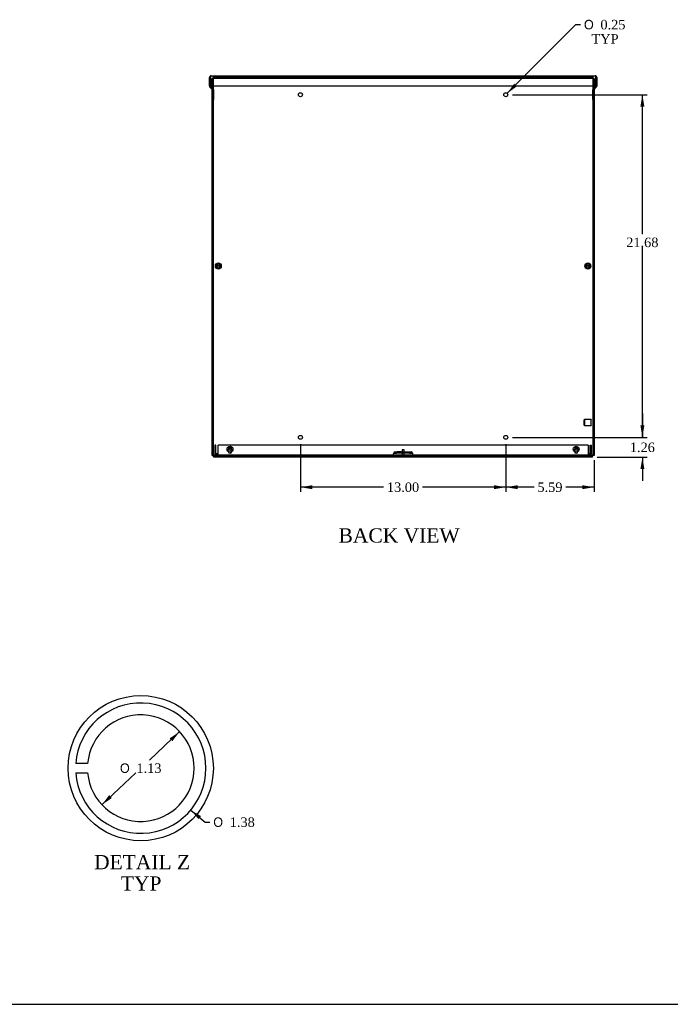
# Model space of a CAD drawing. Header units: inches. Extents: x 1 to 150, y -1 to 99.
# Tile 5 of 7: x 75 to 116, y 0 to 63. Entities that reach past the tile are written whole.
import ezdxf
from ezdxf.enums import TextEntityAlignment as Align
from ezdxf.lldxf.tags import DXFTag

# ---------------------------------------------------------------- set-up
doc = ezdxf.new("R2010")
doc.units = ezdxf.units.IN
doc.header["$MEASUREMENT"] = 0
for name, color, linetype in [('COM55240', 7, 'Continuous'), ('COM55636-28', 7, 'Continuous'), ('COM55638-28', 7, 'Continuous'), ('COM55639-28', 7, 'Continuous'), ('COM55640-28', 7, 'Continuous'), ('Default', 7, 'Continuous'), ('RVT19019', 7, 'Continuous'), ('SCS19491', 7, 'Continuous'), ('STD26152', 7, 'Continuous')]:
    doc.layers.add(name, color=color, linetype=linetype)
doc.styles.add('SEACAD_Solid_Edge_ANSI1_Symbols', font='txt')
doc.styles.add('SEACAD_Times_New_Roman', font='times.ttf')
tags = doc.linetypes.add('CENTER2', pattern=[1.125, 0.75, -0.125, 0.125, -0.125]).pattern_tags.tags
tags[10:11] = [DXFTag(74, 4), DXFTag(75, 0), DXFTag(340, '0'), DXFTag(46, 0.0), DXFTag(50, 0.0), DXFTag(44, 0.0), DXFTag(45, 0.0)]
tags[8:9] = [DXFTag(74, 4), DXFTag(75, 0), DXFTag(340, '0'), DXFTag(46, 0.0), DXFTag(50, 0.0), DXFTag(44, 0.0), DXFTag(45, 0.0)]
tags[6:7] = [DXFTag(74, 4), DXFTag(75, 0), DXFTag(340, '0'), DXFTag(46, 0.0), DXFTag(50, 0.0), DXFTag(44, 0.0), DXFTag(45, 0.0)]
tags[4:5] = [DXFTag(74, 4), DXFTag(75, 0), DXFTag(340, '0'), DXFTag(46, 0.0), DXFTag(50, 0.0), DXFTag(44, 0.0), DXFTag(45, 0.0)]
tags = doc.linetypes.add('HIDDEN2', pattern=[0.1875, 0.125, -0.0625]).pattern_tags.tags
tags[6:7] = [DXFTag(74, 4), DXFTag(75, 0), DXFTag(340, '0'), DXFTag(46, 0.0), DXFTag(50, 0.0), DXFTag(44, 0.0), DXFTag(45, 0.0)]
tags[4:5] = [DXFTag(74, 4), DXFTag(75, 0), DXFTag(340, '0'), DXFTag(46, 0.0), DXFTag(50, 0.0), DXFTag(44, 0.0), DXFTag(45, 0.0)]
doc.dimstyles.new('HAMMOND_(STH_-_120x80)', dxfattribs={"dimtxt": 0.6, "dimasz": 0.75, "dimexe": 0.3, "dimexo": 0.3, "dimgap": 0.15, "dimtad": 0, "dimtih": 1, "dimtoh": 1, "dimzin": 0, "dimdsep": 46, "dimtxsty": 'SEACAD_Times_New_Roman', "dimblk1": '_SE_FILLED', "dimblk2": '_SE_FILLED', "dimsah": 1, "dimcen": 0.3, "dimadec": 0, "dimazin": 0, "dimtfac": 0.8, "dimtofl": 0, "dimtmove": 0, "dimatfit": 3, "dimfxl": 1, "dimtolj": 1, "dimtzin": 0, "dimarcsym": 0})

# ---------------------------------------------------------------- blocks, each defined once
blk = doc.blocks.new('SE7')
at = {"layer": 'COM55240', "color": 7, "linetype": 'HIDDEN2'}
for p, q in [((98.921, 35.131), (98.921, 35.188)), ((98.983, 35.188), (98.921, 35.188)), ((99.858, 35.188), (98.983, 35.188)), ((98.983, 35.131), (98.983, 35.188)), ((99.046, 35.223), (99.046, 35.275)), ((99.296, 35.275), (99.046, 35.275)), ((99.296, 35.223), (99.046, 35.223)), ((99.046, 35.223), (99.046, 35.188)), ((99.296, 35.223), (99.296, 35.275)), ((99.296, 35.188), (99.296, 35.223)), ((99.858, 35.131), (99.858, 35.188)), ((99.921, 35.188), (99.858, 35.188)), ((99.921, 35.131), (99.921, 35.188))]:
    blk.add_line(p, q, dxfattribs=at)
at = {"layer": 'COM55636-28', "color": 7, "linetype": 'HIDDEN2'}
for p, q in [((87.421, 58.434), (87.421, 58.987)), ((87.448, 58.987), (87.529, 58.987)), ((87.529, 58.987), (111.313, 58.987)), ((111.313, 58.987), (111.393, 58.987)), ((111.421, 58.987), (111.421, 58.434))]:
    blk.add_line(p, q, dxfattribs=at)
at = {"layer": 'COM55636-28', "color": 7, "linetype": 'Continuous'}
for p, q in [((87.421, 58.169), (87.421, 58.434)), ((111.421, 58.434), (111.421, 58.169)), ((87.421, 35.059), (87.421, 57.559)), ((111.421, 57.559), (111.421, 35.059)), ((87.529, 35.059), (87.421, 35.059)), ((111.313, 35.059), (87.529, 35.059)), ((111.421, 35.059), (111.313, 35.059))]:
    blk.add_line(p, q, dxfattribs=at)
for centre in [(92.921, 57.862), (105.921, 57.862), (92.921, 36.184), (105.921, 36.184)]:
    blk.add_circle(centre, 0.125, dxfattribs=at)
at = {"layer": 'COM55638-28', "color": 7, "linetype": 'HIDDEN2'}
for p, q in [((87.327, 58.434), (87.327, 58.879)), ((87.399, 58.879), (87.327, 58.879)), ((87.399, 58.434), (87.399, 58.879)), ((87.435, 58.879), (87.399, 58.879)), ((88.435, 58.879), (87.435, 58.879)), ((88.435, 58.987), (88.435, 58.915)), ((88.435, 58.915), (110.406, 58.915)), ((88.435, 58.915), (88.435, 58.879)), ((110.406, 58.987), (110.406, 58.915)), ((110.406, 58.915), (110.406, 58.879)), ((111.406, 58.879), (110.406, 58.879)), ((111.442, 58.879), (111.406, 58.879)), ((111.442, 58.879), (111.442, 58.434)), ((111.514, 58.879), (111.442, 58.879)), ((111.514, 58.879), (111.514, 58.434)), ((87.327, 58.205), (87.327, 58.307)), ((87.399, 57.559), (87.399, 58.233)), ((111.442, 58.233), (111.442, 57.559)), ((111.514, 58.307), (111.514, 58.205)), ((87.616, 46.948), (87.616, 47.105)), ((87.834, 47.105), (87.834, 46.948)), ((111.007, 46.948), (111.007, 47.105)), ((111.225, 47.105), (111.225, 46.948)), ((88.358, 35.283), (88.358, 35.44)), ((88.576, 35.44), (88.576, 35.283)), ((92.607, 34.996), (91.233, 34.996)), ((94.356, 34.996), (93.233, 34.996)), ((96.357, 34.996), (94.983, 34.996)), ((98.106, 34.996), (96.983, 34.996)), ((100.107, 34.996), (98.733, 34.996)), ((98.921, 35.257), (99.921, 35.257)), ((99.921, 35.017), (98.921, 35.017)), ((101.858, 34.996), (100.736, 34.996)), ((103.858, 34.996), (102.485, 34.996)), ((105.608, 34.996), (104.486, 34.996)), ((107.608, 34.996), (106.235, 34.996)), ((110.265, 35.283), (110.265, 35.44)), ((110.483, 35.44), (110.483, 35.283))]:
    blk.add_line(p, q, dxfattribs=at)
at = {"layer": 'COM55638-28', "color": 7, "linetype": 'Continuous'}
for p, q in [((87.327, 58.307), (87.327, 58.434)), ((87.327, 35.032), (87.327, 58.205)), ((87.399, 58.233), (87.399, 58.434)), ((111.442, 58.434), (111.442, 58.233)), ((111.514, 58.434), (111.514, 58.307)), ((111.514, 58.205), (111.514, 35.032)), ((87.399, 35.032), (87.399, 57.559)), ((111.442, 57.559), (111.442, 35.032)), ((87.327, 35.032), (87.399, 35.032)), ((87.399, 35.032), (87.435, 35.032)), ((87.435, 35.032), (87.435, 34.996)), ((87.435, 34.924), (87.435, 34.996)), ((91.233, 34.996), (87.435, 34.996)), ((111.406, 34.924), (87.435, 34.924)), ((93.233, 34.996), (92.607, 34.996)), ((94.983, 34.996), (94.356, 34.996)), ((96.983, 34.996), (96.357, 34.996)), ((98.733, 34.996), (98.106, 34.996)), ((100.736, 34.996), (100.107, 34.996)), ((102.485, 34.996), (101.858, 34.996)), ((104.486, 34.996), (103.858, 34.996)), ((106.235, 34.996), (105.608, 34.996)), ((111.406, 34.996), (107.608, 34.996)), ((111.406, 35.032), (111.442, 35.032)), ((111.406, 34.996), (111.406, 35.032)), ((111.406, 34.924), (111.406, 34.996)), ((111.514, 35.032), (111.442, 35.032))]:
    blk.add_line(p, q, dxfattribs=at)
at = {"layer": 'COM55638-28', "color": 7, "linetype": 'HIDDEN2'}
for centre, radius, start, end in [((87.725, 47.105), 0.109, 0, 180), ((87.725, 46.948), 0.109, 180, 0), ((111.116, 47.105), 0.109, 0, 180), ((111.116, 46.948), 0.109, 180, 0), ((88.467, 35.44), 0.109, 0, 180), ((110.374, 35.44), 0.109, 0, 180), ((88.467, 35.283), 0.109, 180, 0), ((98.921, 35.132), 0.125, 90, 233.1301), ((98.918, 35.195), 0.178, 246.25099, 271.04448), ((99.921, 35.132), 0.125, 306.8699, 90), ((99.924, 35.194), 0.178, 268.90992, 293.79461), ((110.374, 35.283), 0.109, 180, 0)]:
    blk.add_arc(centre, radius, start, end, dxfattribs=at)
at = {"layer": 'COM55639-28', "color": 7, "linetype": 'Continuous'}
for p, q in [((87.161, 58.416), (87.161, 58.951)), ((87.233, 59.052), (87.233, 58.951)), ((87.233, 58.951), (87.233, 59.052)), ((87.233, 58.416), (87.233, 58.951)), ((87.233, 58.951), (87.233, 58.434)), ((87.269, 59.059), (111.572, 59.059)), ((111.608, 58.951), (111.608, 59.052)), ((111.608, 59.052), (111.608, 58.951)), ((111.608, 58.434), (111.608, 58.951)), ((111.608, 58.951), (111.608, 58.416)), ((111.68, 58.951), (111.68, 58.416)), ((87.193, 58.339), (87.338, 58.194)), ((87.233, 58.434), (111.608, 58.434)), ((87.244, 58.39), (87.389, 58.245)), ((87.349, 58.169), (87.349, 57.559)), ((87.421, 58.169), (87.421, 57.559)), ((111.421, 57.559), (111.421, 58.169)), ((111.453, 58.245), (111.598, 58.39)), ((111.493, 57.559), (111.493, 58.169)), ((111.503, 58.194), (111.649, 58.339)), ((87.421, 57.559), (87.349, 57.559)), ((111.421, 57.559), (111.493, 57.559))]:
    blk.add_line(p, q, dxfattribs=at)
for centre, radius, start, end in [((87.269, 58.951), 0.108, 109.47122, 180), ((87.269, 58.951), 0.108, 90, 109.47122), ((111.572, 58.951), 0.108, 70.52878, 90), ((111.572, 58.951), 0.108, 0, 70.52878), ((87.269, 58.416), 0.108, 180, 225), ((87.269, 58.416), 0.036, 180, 225), ((87.313, 58.169), 0.036, 0, 45), ((87.313, 58.169), 0.108, 0, 45), ((111.529, 58.169), 0.108, 135, 180), ((111.529, 58.169), 0.036, 135, 180), ((111.572, 58.416), 0.036, 315, 0), ((111.572, 58.416), 0.108, 315, 0)]:
    blk.add_arc(centre, radius, start, end, dxfattribs=at)
for centre, start_param, end_param in [((87.269, 58.951), 3.141593, 3.48143), ((111.572, 58.951), 2.801756, 3.141593)]:
    blk.add_ellipse(centre, major_axis=(0, -0.108), ratio=0.997813, start_param=start_param, end_param=end_param, dxfattribs=at)
at = {"layer": 'COM55640-28', "color": 7, "linetype": 'HIDDEN2'}
for p, q in [((87.506, 35.684), (87.506, 35.167)), ((87.578, 35.684), (87.506, 35.684)), ((87.578, 35.167), (87.578, 35.684)), ((87.708, 35.167), (87.708, 35.684)), ((111.134, 35.684), (87.708, 35.684)), ((111.134, 35.684), (111.134, 35.167)), ((111.264, 35.684), (111.336, 35.684)), ((111.264, 35.167), (111.264, 35.684)), ((111.336, 35.167), (111.336, 35.684)), ((87.708, 35.131), (87.614, 35.131)), ((87.708, 35.059), (87.708, 35.167)), ((111.134, 35.167), (111.134, 35.059)), ((111.134, 35.131), (111.228, 35.131))]:
    blk.add_line(p, q, dxfattribs=at)
at = {"layer": 'COM55640-28', "color": 7, "linetype": 'Continuous'}
for p, q in [((91.233, 35.059), (91.233, 34.987)), ((92.607, 34.987), (91.233, 34.987)), ((92.607, 34.987), (92.607, 35.059)), ((93.233, 35.059), (93.233, 34.987)), ((94.356, 34.987), (93.233, 34.987)), ((94.356, 34.987), (94.356, 35.059)), ((94.983, 35.059), (94.983, 34.987)), ((96.357, 34.987), (94.983, 34.987)), ((96.357, 34.987), (96.357, 35.059)), ((96.983, 35.059), (96.983, 34.987)), ((98.106, 34.987), (96.983, 34.987)), ((98.106, 34.987), (98.106, 35.059)), ((98.733, 35.059), (98.733, 34.987)), ((98.733, 34.987), (100.107, 34.987)), ((100.107, 34.987), (100.107, 35.059)), ((100.736, 34.987), (100.736, 35.059)), ((101.858, 34.987), (100.736, 34.987)), ((101.858, 34.987), (101.858, 35.059)), ((102.485, 34.987), (102.485, 35.059)), ((102.485, 34.987), (103.858, 34.987)), ((103.858, 34.987), (103.858, 35.059)), ((104.486, 34.987), (104.486, 35.059)), ((104.486, 34.987), (105.608, 34.987)), ((105.608, 34.987), (105.608, 35.059)), ((106.235, 34.987), (106.235, 35.059)), ((106.235, 34.987), (107.608, 34.987)), ((107.608, 34.987), (107.608, 35.059))]:
    blk.add_line(p, q, dxfattribs=at)
at = {"layer": 'COM55640-28', "color": 7, "linetype": 'HIDDEN2'}
for centre, radius, start, end in [((87.614, 35.167), 0.108, 180, 270), ((87.614, 35.167), 0.036, 180, 270), ((111.228, 35.167), 0.108, 270, 0), ((111.228, 35.167), 0.036, 270, 0)]:
    blk.add_arc(centre, radius, start, end, dxfattribs=at)
at = {"layer": 'RVT19019', "color": 7, "linetype": 'HIDDEN2'}
for p, q in [((99.526, 35.019), (99.316, 35.019)), ((99.483, 35.387), (99.358, 35.387)), ((99.358, 35.387), (99.358, 35.059)), ((99.483, 35.059), (99.483, 35.387))]:
    blk.add_line(p, q, dxfattribs=at)
for centre, start, end in [((99.316, 35.039), 90, 270), ((99.526, 35.039), 270, 90)]:
    blk.add_arc(centre, 0.02, start, end, dxfattribs=at)
at = {"layer": 'SCS19491', "color": 7, "linetype": 'HIDDEN2'}
for centre, radius in [((87.725, 47.023), 0.187), ((87.725, 47.023), 0.095), ((87.725, 47.023), 0.065), ((111.117, 47.023), 0.187), ((111.117, 47.023), 0.095), ((111.117, 47.023), 0.065), ((88.467, 35.44), 0.187), ((88.467, 35.44), 0.095), ((110.374, 35.44), 0.187), ((110.374, 35.44), 0.095), ((88.467, 35.44), 0.065), ((110.374, 35.44), 0.065)]:
    blk.add_circle(centre, radius, dxfattribs=at)
at = {"layer": 'STD26152', "color": 7, "linetype": 'HIDDEN2'}
for p, q in [((110.909, 37.318), (110.889, 37.298)), ((110.889, 36.963), (110.889, 37.298)), ((110.889, 36.963), (110.909, 36.943)), ((110.909, 37.318), (110.909, 36.943)), ((111.329, 37.318), (110.909, 37.318)), ((110.909, 36.943), (111.329, 36.943)), ((111.329, 36.943), (111.329, 37.318)), ((111.349, 37.298), (111.329, 37.318)), ((111.329, 36.943), (111.349, 36.963))]:
    blk.add_line(p, q, dxfattribs=at)
blk = doc.blocks.new('DMBLK1618')
at = {"layer": 'Default', "linetype": 'Continuous'}
for points in [[(93.671, 32.905), (93.671, 33.155), (92.921, 33.03)], [(105.171, 32.905), (105.921, 33.03), (105.171, 33.155)]]:
    blk.add_hatch(color=7, dxfattribs=at).paths.add_polyline_path(points)
at = {"layer": 'Default', "color": 7, "linetype": 'Continuous'}
for p, q in [((92.921, 35.759), (92.921, 32.73)), ((105.921, 35.759), (105.921, 32.73)), ((98.187, 33.03), (92.921, 33.03)), ((105.921, 33.03), (100.655, 33.03))]:
    blk.add_line(p, q, dxfattribs=at)
at = {"layer": 'Default', "color": 7, "linetype": 'Continuous', "style": 'SEACAD_Times_New_Roman'}
blk.add_text('13.00', height=0.6, dxfattribs=at).set_placement((98.397, 33.33), align=Align.TOP_LEFT)
blk = doc.blocks.new('_SE_FILLED')
at = {"color": 0}
blk.add_line((0, 0), (-1, 0), dxfattribs=at)
blk.add_solid([(0, 0), (-1, -0.1665), (-1, 0.1665), (0, 0)], dxfattribs=at)
blk = doc.blocks.new('DMBLK1619')
at = {"layer": 'Default', "linetype": 'Continuous'}
blk.add_hatch(color=7, dxfattribs=at).paths.add_polyline_path([(106.451, 58.569), (106.009, 57.95), (106.628, 58.392)])
at = {"layer": 'Default', "color": 7, "linetype": 'Continuous'}
for p, q in [((106.009, 57.95), (110.355, 62.298)), ((110.355, 62.298), (110.655, 62.298))]:
    blk.add_line(p, q, dxfattribs=at)
for s, style, p in [('O', 'SEACAD_Solid_Edge_ANSI1_Symbols', (110.865, 62.598)), ('0.25', 'SEACAD_Times_New_Roman', (111.91, 62.598)), ('TYP', 'SEACAD_Times_New_Roman', (111.345, 61.698))]:
    blk.add_text(s, height=0.6, dxfattribs=dict(at, style=style)).set_placement(p, align=Align.TOP_LEFT)
blk = doc.blocks.new('SE10')
at = {"layer": 'COM55640-28', "color": 7, "linetype": 'Continuous'}
for p, q in [((79.454, 15.552), (78.702, 15.552)), ((78.702, 14.952), (79.454, 14.952))]:
    blk.add_line(p, q, dxfattribs=at)
for radius, start, end in [(4.125, 184.17065, 175.82935), (3.375, 185.09969, 174.90031)]:
    blk.add_arc((82.816, 15.252), radius, start, end, dxfattribs=at)
blk = doc.blocks.new('DMBLK1627')
at = {"layer": 'Default', "linetype": 'Continuous'}
for points in [[(84.643, 17.14), (84.814, 16.958), (85.276, 17.563)], [(80.817, 13.545), (80.356, 12.941), (80.988, 13.363)]]:
    blk.add_hatch(color=7, dxfattribs=at).paths.add_polyline_path(points)
at = {"layer": 'Default', "color": 7, "linetype": 'Continuous'}
for p, q in [((83.359, 15.762), (85.276, 17.563)), ((80.356, 12.941), (82.496, 14.952))]:
    blk.add_line(p, q, dxfattribs=at)
for s, style, p in [('O', 'SEACAD_Solid_Edge_ANSI1_Symbols', (81.497, 15.552)), ('1.13', 'SEACAD_Times_New_Roman', (82.542, 15.552))]:
    blk.add_text(s, height=0.6, dxfattribs=dict(at, style=style)).set_placement(p, align=Align.TOP_LEFT)
blk = doc.blocks.new('DMBLK1628')
at = {"layer": 'Default', "linetype": 'Continuous'}
blk.add_hatch(color=7, dxfattribs=at).paths.add_polyline_path([(86.634, 12.218), (85.978, 12.603), (86.473, 12.026)])
at = {"layer": 'Default', "color": 7, "linetype": 'Continuous'}
for p, q in [((85.978, 12.603), (86.893, 11.837)), ((86.893, 11.837), (87.193, 11.837))]:
    blk.add_line(p, q, dxfattribs=at)
for s, style, p in [('O', 'SEACAD_Solid_Edge_ANSI1_Symbols', (87.403, 12.137)), ('1.38', 'SEACAD_Times_New_Roman', (88.448, 12.137))]:
    blk.add_text(s, height=0.6, dxfattribs=dict(at, style=style)).set_placement(p, align=Align.TOP_LEFT)
blk = doc.blocks.new('DMBLK1630')
at = {"layer": 'Default', "linetype": 'Continuous'}
for points in [[(114.691, 57.112), (114.566, 57.862), (114.441, 57.112)], [(114.691, 36.934), (114.441, 36.934), (114.566, 36.184)]]:
    blk.add_hatch(color=7, dxfattribs=at).paths.add_polyline_path(points)
at = {"layer": 'Default', "color": 7, "linetype": 'Continuous'}
for p, q in [((106.346, 57.862), (114.866, 57.862)), ((114.566, 49.03), (114.566, 57.862)), ((114.566, 36.184), (114.566, 48.22)), ((106.346, 36.184), (114.866, 36.184))]:
    blk.add_line(p, q, dxfattribs=at)
at = {"layer": 'Default', "color": 7, "linetype": 'Continuous', "style": 'SEACAD_Times_New_Roman'}
blk.add_text('21.68', height=0.6, dxfattribs=at).set_placement((113.542, 48.82), align=Align.TOP_LEFT)
blk = doc.blocks.new('DMBLK1632')
at = {"layer": 'Default', "linetype": 'Continuous'}
for points in [[(114.691, 36.934), (114.441, 36.934), (114.566, 36.184)], [(114.691, 34.174), (114.566, 34.924), (114.441, 34.174)]]:
    blk.add_hatch(color=7, dxfattribs=at).paths.add_polyline_path(points)
at = {"layer": 'Default', "color": 7, "linetype": 'Continuous'}
for p, q in [((114.566, 37.684), (114.566, 36.184)), ((106.346, 36.184), (114.866, 36.184)), ((111.706, 34.924), (114.866, 34.924)), ((114.566, 34.924), (114.566, 33.424))]:
    blk.add_line(p, q, dxfattribs=at)
at = {"layer": 'Default', "color": 7, "linetype": 'Continuous', "style": 'SEACAD_Times_New_Roman'}
blk.add_text('1.26', height=0.6, dxfattribs=at).set_placement((113.77, 35.854), align=Align.TOP_LEFT)
blk = doc.blocks.new('DMBLK1635')
at = {"layer": 'Default', "linetype": 'Continuous'}
for points in [[(106.671, 32.905), (106.671, 33.155), (105.921, 33.03)], [(110.764, 32.905), (111.514, 33.03), (110.764, 33.155)]]:
    blk.add_hatch(color=7, dxfattribs=at).paths.add_polyline_path(points)
at = {"layer": 'Default', "color": 7, "linetype": 'Continuous'}
for p, q in [((105.921, 35.759), (105.921, 32.73)), ((111.514, 34.732), (111.514, 32.73)), ((107.711, 33.03), (105.921, 33.03)), ((111.514, 33.03), (109.724, 33.03))]:
    blk.add_line(p, q, dxfattribs=at)
at = {"layer": 'Default', "color": 7, "linetype": 'Continuous', "style": 'SEACAD_Times_New_Roman'}
blk.add_text('5.59', height=0.6, dxfattribs=at).set_placement((107.921, 33.33), align=Align.TOP_LEFT)
blk = doc.blocks.new('BORDER')
at = {"layer": 'Default', "color": 7, "linetype": 'Continuous'}
blk.add_line((-41.86, 0), (0, 0), dxfattribs=at)

msp = doc.modelspace()

# ---------------------------------------------------------------- linework, layer by layer
at = {"color": 7, "linetype": 'CENTER2'}
msp.add_circle((82.816, 15.252), 4.594, dxfattribs=at)

# ---------------------------------------------------------------- block references
at = {"layer": 'Default', "color": 7, "xscale": 3.56, "yscale": 3.56, "zscale": 3.56}
msp.add_blockref('BORDER', (149.664, 0.311), dxfattribs=at)
at = {"layer": 'Default'}
for name in ['SE7', 'SE10']:
    msp.add_blockref(name, (0, 0), dxfattribs=at)

# ---------------------------------------------------------------- texts
at = {"layer": 'Default', "color": 7, "linetype": 'Continuous', "style": 'SEACAD_Times_New_Roman'}
for s, p in [('BACK VIEW', (95.336, 30.427)), ('DETAIL Z', (79.862, 9.758)), ('TYP', (81.557, 8.408))]:
    msp.add_text(s, height=0.9, dxfattribs=at).set_placement(p, align=Align.TOP_LEFT)

# ---------------------------------------------------------------- dimensions: what is measured, and where the dimension line sits
at = {"layer": 'Default', "color": 7, "linetype": 'Continuous'}
dim = msp.add_diameter_dim_2p(p1=(105.833, 57.773), p2=(106.009, 57.95), text='\\A1;<>\\PTYP', dimstyle='HAMMOND_(STH_-_120x80)', dxfattribs=at)
dim.commit()
dim.dimension.update_dxf_attribs({"geometry": 'DMBLK1619', "text_midpoint": (110.655, 62.298), "dimtype": 163})
for base, p2, picture, middle, dimtype in [((114.566, 36.184), (106.046, 57.862), 'DMBLK1630', (114.566, 48.52), 161), ((114.566, 34.924), (111.406, 34.924), 'DMBLK1632', (114.566, 35.554), 160)]:
    dim = msp.add_linear_dim(base=base, p1=(106.046, 36.184), p2=p2, angle=90, text='\\A1;<>', dimstyle='HAMMOND_(STH_-_120x80)', dxfattribs=at)
    dim.commit()
    dim.dimension.update_dxf_attribs({"geometry": picture, "text_midpoint": middle, "dimtype": dimtype})
for base, p1, p2, picture, middle in [((92.921, 33.03), (105.921, 36.059), (92.921, 36.059), 'DMBLK1618', (99.421, 33.03)), ((105.921, 33.03), (111.514, 35.032), (105.921, 36.059), 'DMBLK1635', (108.718, 33.03))]:
    dim = msp.add_linear_dim(base=base, p1=p1, p2=p2, text='\\A1;<>', dimstyle='HAMMOND_(STH_-_120x80)', dxfattribs=at)
    dim.commit()
    dim.dimension.update_dxf_attribs({"geometry": picture, "text_midpoint": middle, "dimtype": 160})
for p1, p2, override, picture, middle in [((79.653, 17.9), (85.978, 12.603), {"dimlfac": 0.166667}, 'DMBLK1628', (87.193, 11.837)), ((80.356, 12.941), (85.276, 17.563), {"dimlfac": 0.166667, "dimtofl": 1, "dimtmove": 1}, 'DMBLK1627', (82.816, 15.252))]:
    dim = msp.add_diameter_dim_2p(p1=p1, p2=p2, text='\\A1;<>', dimstyle='HAMMOND_(STH_-_120x80)', override=override, dxfattribs=at)
    dim.commit()
    dim.dimension.update_dxf_attribs({"geometry": picture, "text_midpoint": middle, "dimtype": 163})

doc.saveas('drawing.dxf')
